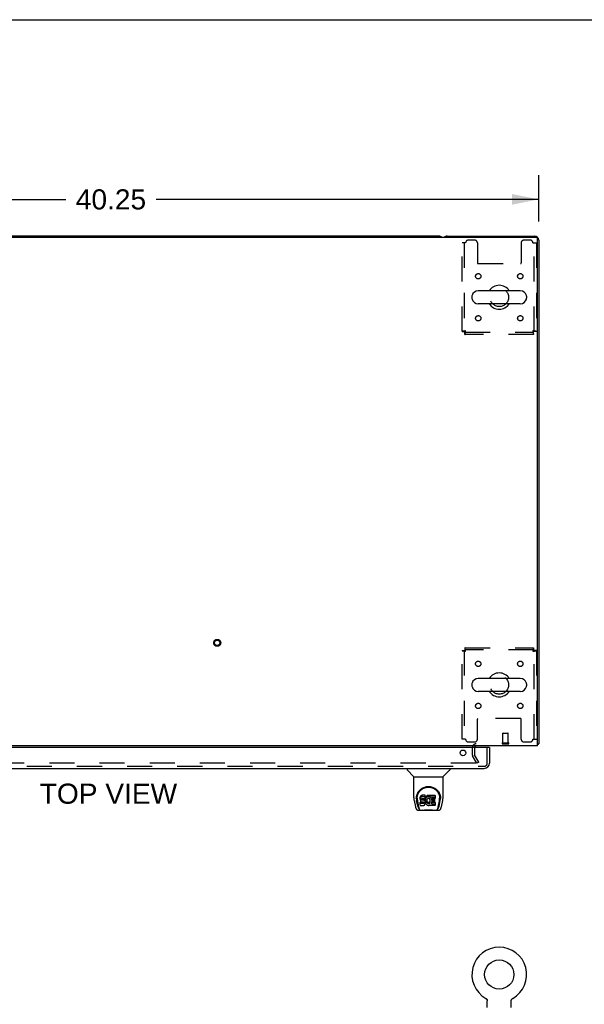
# Model space of a CAD drawing. Header units: inches. Extents: x 0 to 215, y 0 to 139.
# Tile 55 of 112: x 82 to 108, y 93 to 139. Entities that reach past the tile are written whole.
import ezdxf

# ---------------------------------------------------------------- set-up
doc = ezdxf.new("R2010")
doc.units = ezdxf.units.IN
doc.header["$LTSCALE"] = 11.804375
doc.header["$MEASUREMENT"] = 0
doc.linetypes.add('HIDDEN', pattern=[0.2, 0.1, -0.1])
doc.layers.get('0').update_dxf_attribs({"linetype": 'CONTINUOUS'})
for name, color, linetype in [('DEFAULT_2', 8, 'HIDDEN'), ('DIMENSIONS', 7, 'CONTINUOUS'), ('DOOR_ASSEMBLY', 7, 'CONTINUOUS')]:
    doc.layers.add(name, color=color, linetype=linetype)
doc.styles.get("Standard").update_dxf_attribs({"font": 'arial.ttf'})
doc.dimstyles.new('DIMSTYLE_1', dxfattribs={"dimtxt": 0.946875, "dimasz": 1.2625, "dimexe": 0.09, "dimexo": 0.07, "dimgap": 0.0375, "dimtad": 0, "dimtih": 1, "dimtoh": 1, "dimzin": 4, "dimdsep": 46, "dimtxsty": 'Standard', "dimblk": '_FILLED', "dimblk1": '_FILLED', "dimblk2": '_FILLED', "dimcen": 0.09, "dimadec": 3, "dimazin": 1, "dimtfac": 1, "dimtdec": 3, "dimtofl": 0, "dimtmove": 0, "dimatfit": 3, "dimldrblk": '_FILLED', "dimfxl": 0, "dimtolj": 1, "dimtzin": 4, "dimarcsym": 0})

# ---------------------------------------------------------------- blocks, each defined once
blk = doc.blocks.new('_FILLED')
at = {"color": 0, "linetype": 'ByBlock'}
blk.add_solid([(0, 0), (-1, 0.2), (-1, -0.2)], dxfattribs=at)
blk = doc.blocks.new('*D1')
at = {"layer": 'DIMENSIONS', "color": 2, "linetype": 'Continuous'}
for p, q in [((66.075, 129.376), (66.075, 131.551)), ((106.325, 129.376), (106.325, 131.551)), ((66.075, 130.415), (84.073, 130.415)), ((106.325, 130.415), (88.328, 130.415))]:
    blk.add_line(p, q, dxfattribs=at)
at = {"layer": 'DIMENSIONS', "color": 2, "linetype": 'Continuous', "xscale": 1.2625, "yscale": 1.2625, "zscale": 1.2625, "rotation": 180}
blk.add_blockref('_FILLED', (66.075, 130.415), dxfattribs=at)
at = {"layer": 'DIMENSIONS', "color": 2, "linetype": 'Continuous', "xscale": 1.2625, "yscale": 1.2625, "zscale": 1.2625}
blk.add_blockref('_FILLED', (106.325, 130.415), dxfattribs=at)
at = {"layer": 'DIMENSIONS', "color": 2, "linetype": 'Continuous', "insert": (86.2, 130.888), "char_height": 0.9469, "width": 3.30878, "attachment_point": 2, "line_spacing_factor": 0.9}
blk.add_mtext('40.25', dxfattribs=at)

msp = doc.modelspace()

# ---------------------------------------------------------------- linework, layer by layer
at = {"color": 7, "linetype": 'Continuous'}
for p, q in [((0, 138.875), (214.625, 138.875)), ((101.636, 128.681), (70.764, 128.681)), ((105.459, 126.112), (103.484, 126.112)), ((103.184, 125.85), (103.184, 125.762)), ((105.759, 125.85), (105.759, 125.762)), ((105.459, 125.5), (103.484, 125.5)), ((103.184, 107.6), (103.184, 107.512)), ((105.459, 107.862), (103.484, 107.862)), ((105.759, 107.6), (105.759, 107.512)), ((105.459, 107.25), (103.484, 107.25)), ((106.273, 104.785), (106.325, 104.785)), ((106.285, 104.753), (106.273, 104.762)), ((103.836, 92.797), (103.836, 92.797)), ((103.836, 92.797), (103.841, 92.794)), ((103.837, 92.796), (103.839, 92.795)), ((103.841, 92.794), (103.845, 92.791)), ((103.845, 92.791), (103.849, 92.789)), ((103.849, 92.789), (103.853, 92.785)), ((103.853, 92.786), (103.857, 92.782)), ((103.857, 92.782), (103.861, 92.779)), ((103.861, 92.779), (103.865, 92.776)), ((103.864, 92.776), (103.868, 92.772)), ((103.868, 92.772), (103.872, 92.768)), ((103.872, 92.768), (103.875, 92.764)), ((103.878, 92.761), (103.881, 92.757)), ((103.881, 92.757), (103.884, 92.752)), ((103.884, 92.752), (103.887, 92.748)), ((103.887, 92.748), (103.89, 92.744)), ((103.89, 92.744), (103.892, 92.739)), ((103.892, 92.739), (103.894, 92.735)), ((103.894, 92.735), (103.896, 92.73)), ((103.896, 92.73), (103.898, 92.726)), ((103.898, 92.726), (103.9, 92.721)), ((103.9, 92.721), (103.902, 92.716)), ((105.041, 92.716), (105.043, 92.721)), ((105.043, 92.721), (105.044, 92.726)), ((105.044, 92.726), (105.046, 92.73)), ((105.046, 92.73), (105.049, 92.735)), ((105.048, 92.735), (105.051, 92.739)), ((105.051, 92.739), (105.053, 92.744)), ((105.053, 92.744), (105.056, 92.748)), ((105.056, 92.748), (105.059, 92.752)), ((105.059, 92.752), (105.062, 92.757)), ((105.062, 92.756), (105.065, 92.761)), ((105.065, 92.761), (105.068, 92.765)), ((105.068, 92.764), (105.071, 92.768)), ((105.071, 92.768), (105.075, 92.772)), ((105.075, 92.772), (105.078, 92.776)), ((105.078, 92.776), (105.082, 92.779)), ((105.082, 92.779), (105.086, 92.782)), ((105.086, 92.782), (105.09, 92.786)), ((105.09, 92.785), (105.094, 92.789)), ((105.094, 92.789), (105.098, 92.791)), ((105.098, 92.791), (105.102, 92.794)), ((105.098, 92.791), (105.099, 92.792)), ((105.102, 92.794), (105.107, 92.797)), ((105.104, 92.795), (105.106, 92.796)), ((103.902, 92.716), (103.903, 92.711)), ((103.903, 92.711), (103.905, 92.706)), ((103.905, 92.706), (103.906, 92.701)), ((103.906, 92.701), (103.907, 92.696)), ((103.907, 92.696), (103.908, 92.691)), ((103.908, 92.691), (103.908, 92.686)), ((103.909, 92.358), (103.909, 92.672)), ((105.034, 92.681), (105.035, 92.686)), ((105.034, 92.676), (105.034, 92.681)), ((105.034, 92.676), (105.034, 92.681)), ((105.034, 92.672), (105.034, 92.676)), ((105.034, 92.358), (105.034, 92.672)), ((105.035, 92.691), (105.036, 92.696)), ((105.035, 92.686), (105.035, 92.691)), ((105.036, 92.696), (105.037, 92.701)), ((105.037, 92.701), (105.038, 92.706)), ((105.038, 92.706), (105.039, 92.711)), ((105.039, 92.711), (105.041, 92.716))]:
    msp.add_line(p, q, dxfattribs=at)
at = {"color": 3, "linetype": 'Continuous'}
for p, q in [((66.187, 128.629), (106.213, 128.629)), ((102.014, 128.681), (106.136, 128.681)), ((106.273, 104.681), (106.273, 128.569)), ((106.325, 128.492), (106.325, 104.785)), ((106.273, 104.681), (66.127, 104.681))]:
    msp.add_line(p, q, dxfattribs=at)
for points in [[(106.308, 104.768), (106.311, 104.77), (106.314, 104.771), (106.316, 104.773), (106.318, 104.774), (106.321, 104.776), (106.322, 104.777), (106.323, 104.779), (106.324, 104.781), (106.325, 104.782), (106.325, 104.784), (106.325, 104.785)], [(106.285, 104.753), (106.287, 104.755), (106.289, 104.757), (106.291, 104.759), (106.294, 104.76), (106.297, 104.762), (106.3, 104.764), (106.303, 104.765), (106.308, 104.768)]]:
    msp.add_lwpolyline(points, dxfattribs=at)
at = {"color": 7, "linetype": 'Continuous'}
for points in [[(103.875, 92.765), (103.878, 92.761), (103.881, 92.756)], [(103.908, 92.686), (103.909, 92.681), (103.909, 92.676), (103.909, 92.672)]]:
    msp.add_lwpolyline(points, dxfattribs=at)
msp.add_circle((104.471, 93.917), 0.688, dxfattribs=at)
for centre, radius, start, end in [((101.636, 128.492), 0.189, 46.5797, 90), ((103.484, 125.806), 0.306, 90, 164.3697), ((104.471, 125.806), 0.562, 32.9567, 147.0433), ((105.459, 125.806), 0.306, 15.6303, 90), ((103.328, 125.85), 0.144, 164.3697, 180), ((103.328, 125.762), 0.144, 180, 195.6303), ((103.484, 125.806), 0.306, 195.6303, 270), ((105.459, 125.806), 0.306, 270, 344.3697), ((105.615, 125.85), 0.144, 0, 15.6303), ((105.615, 125.762), 0.144, 344.3697, 360), ((104.471, 125.806), 0.562, 212.956, 327.044), ((104.471, 107.556), 0.562, 32.9567, 147.0433), ((103.328, 107.6), 0.144, 164.3697, 180), ((103.484, 107.556), 0.306, 90, 164.3697), ((105.459, 107.556), 0.306, 15.6303, 90), ((105.615, 107.6), 0.144, 0, 15.6303), ((103.328, 107.512), 0.144, 180, 195.6303), ((103.484, 107.556), 0.306, 195.6303, 270), ((104.471, 107.556), 0.562, 212.956, 327.044), ((105.459, 107.556), 0.306, 270, 344.3697), ((105.615, 107.512), 0.144, 344.3697, 360), ((104.471, 93.917), 1.288, 299.5053, 240.4947)]:
    msp.add_arc(centre, radius, start, end, dxfattribs=at)
at = {"color": 3, "linetype": 'Continuous'}
for centre, radius, start, end in [((102.014, 128.492), 0.189, 90, 133.5037), ((106.136, 128.492), 0.189, 0, 90), ((106.213, 128.569), 0.06, 0, 90), ((103.389, 104.596), 0.085, 90, 175.9519), ((106.136, 104.87), 0.189, 316.4873, 321.7194)]:
    msp.add_arc(centre, radius, start, end, dxfattribs=at)
at = {"layer": 'DEFAULT_2', "color": 8, "linetype": 'HIDDEN'}
for p, q in [((103.315, 128.494), (103.013, 128.494)), ((105.929, 128.494), (105.628, 128.494)), ((102.888, 128.369), (102.721, 128.369)), ((102.721, 124.19), (102.721, 128.369)), ((102.825, 128.369), (102.825, 124.19)), ((103.44, 128.369), (103.44, 127.424)), ((105.503, 128.369), (105.503, 127.424)), ((106.054, 128.369), (106.221, 128.369)), ((106.117, 124.19), (106.117, 128.369)), ((106.221, 128.369), (106.221, 124.19)), ((103.47, 127.394), (105.473, 127.394)), ((102.721, 124.19), (102.825, 124.19)), ((102.855, 124.16), (106.087, 124.16)), ((102.855, 124.056), (102.855, 124.16)), ((106.087, 124.056), (102.855, 124.056)), ((106.087, 124.056), (106.087, 124.16)), ((106.221, 124.19), (106.117, 124.19)), ((102.721, 109.172), (102.825, 109.172)), ((102.721, 104.994), (102.721, 109.172)), ((102.825, 109.172), (102.825, 104.994)), ((102.855, 109.306), (106.087, 109.306)), ((102.855, 109.306), (102.855, 109.202)), ((106.087, 109.202), (102.855, 109.202)), ((106.087, 109.306), (106.087, 109.202)), ((106.221, 109.172), (106.117, 109.172)), ((106.117, 104.994), (106.117, 109.172)), ((106.221, 109.172), (106.221, 104.994)), ((103.44, 104.994), (103.44, 105.939)), ((105.473, 105.969), (103.47, 105.969)), ((105.503, 104.994), (105.503, 105.939)), ((104.639, 104.828), (104.639, 105.275)), ((104.649, 105.285), (104.877, 105.285)), ((104.887, 104.828), (104.887, 105.275)), ((102.888, 104.994), (102.721, 104.994)), ((103.013, 104.869), (103.315, 104.869)), ((104.621, 104.828), (104.905, 104.828)), ((104.621, 104.785), (104.905, 104.785)), ((105.628, 104.869), (105.929, 104.869)), ((106.054, 104.994), (106.221, 104.994)), ((103.2, 104.596), (103.2, 104.277)), ((103.304, 104.596), (103.304, 104.277)), ((103.369, 103.869), (69.032, 103.869)), ((103.415, 103.869), (103.219, 104.208)), ((103.505, 103.921), (103.309, 104.26)), ((103.505, 103.921), (103.415, 103.869)), ((103.843, 92.792), (103.845, 92.791)), ((105.107, 92.797), (105.107, 92.797))]:
    msp.add_line(p, q, dxfattribs=at)
for points in [[(102.888, 124.223), (102.87, 124.221), (102.851, 124.218), (102.833, 124.216), (102.816, 124.214), (102.8, 124.211), (102.784, 124.209), (102.77, 124.207), (102.758, 124.204), (102.747, 124.202), (102.738, 124.199), (102.731, 124.197), (102.726, 124.195), (102.722, 124.192), (102.721, 124.19)], [(102.888, 124.223), (102.881, 124.221), (102.874, 124.218), (102.868, 124.216), (102.861, 124.214), (102.855, 124.211), (102.849, 124.209), (102.844, 124.207), (102.839, 124.204), (102.835, 124.202), (102.832, 124.199), (102.829, 124.197), (102.827, 124.195), (102.826, 124.192), (102.825, 124.19)], [(102.855, 124.056), (102.858, 124.057), (102.86, 124.06), (102.862, 124.065), (102.865, 124.073), (102.867, 124.082), (102.87, 124.092), (102.872, 124.105), (102.874, 124.119), (102.877, 124.134), (102.879, 124.151), (102.881, 124.168), (102.884, 124.186), (102.886, 124.204), (102.888, 124.223)], [(102.855, 124.16), (102.858, 124.16), (102.86, 124.162), (102.862, 124.164), (102.865, 124.166), (102.867, 124.17), (102.87, 124.174), (102.872, 124.178), (102.874, 124.184), (102.877, 124.19), (102.879, 124.196), (102.881, 124.202), (102.884, 124.209), (102.886, 124.216), (102.888, 124.223)], [(106.117, 124.19), (106.117, 124.192), (106.116, 124.195), (106.114, 124.197), (106.111, 124.199), (106.108, 124.202), (106.104, 124.204), (106.099, 124.207), (106.094, 124.209), (106.088, 124.211), (106.082, 124.214), (106.075, 124.216), (106.068, 124.218), (106.061, 124.221), (106.054, 124.223)], [(106.054, 124.223), (106.057, 124.204), (106.059, 124.186), (106.061, 124.168), (106.064, 124.151), (106.066, 124.134), (106.069, 124.119), (106.071, 124.105), (106.073, 124.092), (106.076, 124.082), (106.078, 124.073), (106.08, 124.065), (106.083, 124.06), (106.085, 124.057), (106.087, 124.056)], [(106.221, 124.19), (106.22, 124.192), (106.217, 124.195), (106.212, 124.197), (106.205, 124.199), (106.196, 124.202), (106.185, 124.204), (106.173, 124.207), (106.159, 124.209), (106.143, 124.211), (106.127, 124.214), (106.11, 124.216), (106.092, 124.218), (106.073, 124.221), (106.054, 124.223)], [(106.054, 124.223), (106.057, 124.216), (106.059, 124.209), (106.061, 124.202), (106.064, 124.196), (106.066, 124.19), (106.069, 124.184), (106.071, 124.178), (106.073, 124.174), (106.076, 124.17), (106.078, 124.166), (106.08, 124.164), (106.083, 124.162), (106.085, 124.16), (106.087, 124.16)], [(102.721, 109.172), (102.722, 109.17), (102.726, 109.167), (102.731, 109.165), (102.738, 109.163), (102.747, 109.16), (102.758, 109.158), (102.77, 109.156), (102.784, 109.153), (102.8, 109.151), (102.816, 109.148), (102.833, 109.146), (102.851, 109.144), (102.87, 109.141), (102.888, 109.139)], [(102.825, 109.172), (102.826, 109.17), (102.827, 109.167), (102.829, 109.165), (102.832, 109.163), (102.835, 109.16), (102.839, 109.158), (102.844, 109.156), (102.849, 109.153), (102.855, 109.151), (102.861, 109.148), (102.868, 109.146), (102.874, 109.144), (102.881, 109.141), (102.888, 109.139)], [(102.888, 109.139), (102.886, 109.158), (102.884, 109.176), (102.881, 109.194), (102.879, 109.212), (102.877, 109.228), (102.874, 109.243), (102.872, 109.257), (102.87, 109.27), (102.867, 109.28), (102.865, 109.29), (102.862, 109.297), (102.86, 109.302), (102.858, 109.305), (102.855, 109.306)], [(102.888, 109.139), (102.886, 109.146), (102.884, 109.153), (102.881, 109.16), (102.879, 109.166), (102.877, 109.173), (102.874, 109.178), (102.872, 109.184), (102.87, 109.188), (102.867, 109.192), (102.865, 109.196), (102.862, 109.199), (102.86, 109.2), (102.858, 109.202), (102.855, 109.202)], [(106.087, 109.306), (106.085, 109.305), (106.083, 109.302), (106.08, 109.297), (106.078, 109.29), (106.076, 109.28), (106.073, 109.27), (106.071, 109.257), (106.069, 109.243), (106.066, 109.228), (106.064, 109.212), (106.061, 109.194), (106.059, 109.176), (106.057, 109.158), (106.054, 109.139)], [(106.087, 109.202), (106.085, 109.202), (106.083, 109.2), (106.08, 109.199), (106.078, 109.196), (106.076, 109.192), (106.073, 109.188), (106.071, 109.184), (106.069, 109.178), (106.066, 109.173), (106.064, 109.166), (106.061, 109.16), (106.059, 109.153), (106.057, 109.146), (106.054, 109.139)], [(106.054, 109.139), (106.073, 109.141), (106.092, 109.144), (106.11, 109.146), (106.127, 109.148), (106.143, 109.151), (106.159, 109.153), (106.173, 109.156), (106.185, 109.158), (106.196, 109.16), (106.205, 109.163), (106.212, 109.165), (106.217, 109.167), (106.22, 109.17), (106.221, 109.172)], [(106.054, 109.139), (106.061, 109.141), (106.068, 109.144), (106.075, 109.146), (106.082, 109.148), (106.088, 109.151), (106.094, 109.153), (106.099, 109.156), (106.104, 109.158), (106.108, 109.16), (106.111, 109.163), (106.114, 109.165), (106.116, 109.167), (106.117, 109.17), (106.117, 109.172)], [(103.389, 103.886), (103.389, 103.885), (103.389, 103.883), (103.388, 103.882), (103.388, 103.88), (103.387, 103.878), (103.386, 103.877), (103.385, 103.875), (103.383, 103.874), (103.382, 103.873), (103.38, 103.872), (103.379, 103.871), (103.377, 103.87), (103.375, 103.869), (103.373, 103.869), (103.371, 103.869), (103.369, 103.869)], [(103.387, 103.894), (103.388, 103.892), (103.388, 103.89), (103.389, 103.889), (103.389, 103.887), (103.389, 103.886)]]:
    msp.add_lwpolyline(points, dxfattribs=at)
for centre, radius in [((103.482, 126.796), 0.125), ((105.461, 126.796), 0.125), ((104.471, 125.806), 0.438), ((103.482, 124.816), 0.125), ((105.461, 124.816), 0.125), ((91.2, 109.535), 0.164), ((91.2, 109.535), 0.124), ((103.482, 108.546), 0.125), ((105.461, 108.546), 0.125), ((104.471, 107.556), 0.438), ((103.482, 106.566), 0.125), ((105.461, 106.566), 0.125)]:
    msp.add_circle(centre, radius, dxfattribs=at)
for centre, radius, start, end in [((103.013, 128.369), 0.125, 90, 180), ((103.315, 128.369), 0.125, 0, 90), ((105.628, 128.369), 0.125, 90, 180), ((105.929, 128.369), 0.125, 0, 90), ((103.47, 127.424), 0.03, 180, 270), ((105.473, 127.424), 0.03, 270, 360), ((103.47, 105.939), 0.03, 90, 180), ((105.473, 105.939), 0.03, 0, 90), ((104.649, 105.275), 0.01, 90, 180), ((104.877, 105.275), 0.01, 0, 90), ((103.013, 104.994), 0.125, 180, 270), ((103.389, 104.596), 0.189, 90, 180), ((103.315, 104.994), 0.125, 270, 360), ((104.621, 104.807), 0.0215, 90, 270), ((104.905, 104.807), 0.0215, 270, 90), ((105.628, 104.994), 0.125, 180, 270), ((105.929, 104.994), 0.125, 270, 360), ((103.337, 104.277), 0.137, 180, 210), ((103.337, 104.277), 0.033, 180, 210)]:
    msp.add_arc(centre, radius, start, end, dxfattribs=at)
at = {"layer": 'DOOR_ASSEMBLY', "color": 3, "linetype": 'Continuous'}
for p, q in [((103.993, 104.602), (68.075, 104.602)), ((104.013, 104.602), (104.013, 103.87)), ((68.072, 103.623), (103.766, 103.623))]:
    msp.add_line(p, q, dxfattribs=at)
at = {"layer": 'DOOR_ASSEMBLY', "color": 8, "linetype": 'HIDDEN'}
for p, q in [((103.909, 103.87), (103.909, 104.602)), ((68.072, 103.727), (103.766, 103.727))]:
    msp.add_line(p, q, dxfattribs=at)
at = {"layer": 'DOOR_ASSEMBLY', "color": 7, "linetype": 'Continuous'}
for p, q in [((103.993, 104.602), (104.013, 104.602)), ((100.134, 103.623), (100.134, 103.561)), ((100.443, 103.235), (100.146, 103.533)), ((101.833, 103.235), (102.13, 103.533)), ((102.142, 103.623), (102.142, 103.561)), ((100.449, 103.229), (101.827, 103.229)), ((100.449, 102.257), (100.449, 103.229)), ((101.827, 102.258), (101.827, 103.229)), ((100.464, 102.114), (100.529, 101.809)), ((100.567, 102.203), (100.567, 102.202)), ((100.574, 102.289), (100.573, 102.225)), ((100.636, 101.837), (100.583, 102.107)), ((100.611, 102.216), (100.611, 102.192)), ((100.62, 102.094), (100.677, 101.802)), ((100.754, 102.261), (100.752, 102.237)), ((100.752, 102.17), (100.752, 102.237)), ((100.754, 102.194), (100.752, 102.17)), ((100.752, 102.17), (100.753, 102.147)), ((100.753, 102.147), (100.757, 102.123)), ((100.759, 102.284), (100.754, 102.261)), ((100.754, 102.194), (100.754, 102.261)), ((100.759, 102.218), (100.754, 102.194)), ((100.754, 101.885), (100.754, 102.026)), ((100.757, 102.123), (100.765, 102.101)), ((100.768, 102.307), (100.759, 102.284)), ((100.759, 102.218), (100.759, 102.284)), ((100.768, 102.24), (100.759, 102.218)), ((100.818, 102.031), (100.759, 102.031)), ((100.759, 101.964), (100.759, 102.031)), ((100.765, 102.101), (100.778, 102.081)), ((100.782, 102.327), (100.768, 102.307)), ((100.768, 102.24), (100.768, 102.307)), ((100.782, 102.26), (100.768, 102.24)), ((100.778, 102.081), (100.794, 102.063)), ((100.79, 102.334), (100.782, 102.327)), ((100.782, 102.26), (100.782, 102.327)), ((100.79, 102.268), (100.782, 102.26)), ((100.8, 102.341), (100.79, 102.334)), ((100.79, 102.268), (100.79, 102.334)), ((100.8, 102.274), (100.79, 102.268)), ((100.794, 102.063), (100.814, 102.05)), ((100.821, 102.351), (100.8, 102.341)), ((100.8, 102.274), (100.8, 102.341)), ((100.821, 102.284), (100.8, 102.274)), ((100.814, 102.05), (100.825, 102.046)), ((100.879, 102.032), (100.818, 102.031)), ((100.818, 101.965), (100.818, 102.031)), ((100.845, 102.358), (100.821, 102.351)), ((100.821, 102.284), (100.821, 102.351)), ((100.845, 102.291), (100.821, 102.284)), ((100.823, 102.159), (100.824, 102.174)), ((100.824, 102.151), (100.823, 102.159)), ((100.824, 102.174), (100.826, 102.189)), ((100.824, 102.151), (100.824, 102.174)), ((100.826, 102.144), (100.824, 102.151)), ((100.825, 102.046), (100.837, 102.044)), ((100.826, 102.189), (100.829, 102.196)), ((100.826, 102.144), (100.826, 102.189)), ((100.83, 102.138), (100.826, 102.144)), ((100.829, 102.196), (100.834, 102.2)), ((100.83, 102.138), (100.83, 102.197)), ((100.837, 102.134), (100.83, 102.138)), ((100.834, 102.2), (100.849, 102.205)), ((100.837, 102.2), (100.836, 102.201)), ((100.851, 102.196), (100.837, 102.2)), ((100.837, 102.134), (100.837, 102.2)), ((100.851, 102.13), (100.837, 102.134)), ((100.837, 102.044), (100.884, 102.044)), ((100.984, 102.358), (100.845, 102.358)), ((100.845, 102.291), (100.845, 102.358)), ((100.984, 102.291), (100.845, 102.291)), ((100.849, 102.205), (100.864, 102.206)), ((100.875, 102.197), (100.851, 102.196)), ((100.851, 102.13), (100.851, 102.196)), ((100.875, 102.13), (100.851, 102.13)), ((100.864, 102.206), (100.977, 102.206)), ((100.899, 102.196), (100.875, 102.197)), ((100.875, 102.13), (100.875, 102.197)), ((100.899, 102.129), (100.875, 102.13)), ((100.894, 102.033), (100.879, 102.032)), ((100.879, 101.965), (100.879, 102.032)), ((100.884, 102.044), (100.892, 102.043)), ((100.892, 102.043), (100.899, 102.04)), ((100.901, 102.036), (100.894, 102.033)), ((100.894, 101.966), (100.894, 102.033)), ((100.922, 102.191), (100.899, 102.196)), ((100.899, 102.129), (100.899, 102.196)), ((100.922, 102.124), (100.899, 102.129)), ((100.899, 102.04), (100.905, 102.036)), ((100.902, 102.038), (100.901, 102.036)), ((100.901, 101.969), (100.901, 102.036)), ((100.905, 102.036), (100.91, 102.03)), ((100.906, 101.975), (100.906, 102.034)), ((100.91, 102.03), (100.916, 102.016)), ((100.915, 101.987), (100.915, 102.018)), ((100.918, 101.994), (100.915, 101.987)), ((100.916, 102.016), (100.919, 102.001)), ((100.918, 101.994), (100.918, 102.006)), ((100.919, 102.001), (100.918, 101.994)), ((100.933, 102.186), (100.922, 102.191)), ((100.922, 102.124), (100.922, 102.191)), ((100.933, 102.119), (100.922, 102.124)), ((100.943, 102.179), (100.933, 102.186)), ((100.933, 102.119), (100.933, 102.186)), ((100.943, 102.112), (100.933, 102.119)), ((100.96, 102.162), (100.943, 102.179)), ((100.943, 102.112), (100.943, 102.179)), ((100.96, 102.096), (100.943, 102.112)), ((100.973, 102.142), (100.96, 102.162)), ((100.96, 102.096), (100.96, 102.162)), ((100.973, 102.075), (100.96, 102.096)), ((100.983, 102.12), (100.973, 102.142)), ((100.973, 102.075), (100.973, 102.142)), ((100.983, 102.053), (100.973, 102.075)), ((100.977, 102.206), (100.982, 102.206)), ((100.982, 102.206), (100.984, 102.212)), ((100.984, 102.116), (100.983, 102.12)), ((100.983, 102.053), (100.983, 102.12)), ((100.989, 102.03), (100.983, 102.053)), ((100.986, 102.315), (100.984, 102.358)), ((100.984, 102.291), (100.984, 102.358)), ((100.986, 102.248), (100.984, 102.291)), ((100.984, 102.212), (100.985, 102.225)), ((100.989, 102.194), (100.984, 102.15)), ((100.984, 102.083), (100.984, 102.15)), ((100.989, 102.127), (100.984, 102.083)), ((100.984, 102.083), (100.985, 102.061)), ((100.985, 102.225), (100.986, 102.248)), ((100.985, 102.061), (100.988, 102.039)), ((100.986, 102.248), (100.986, 102.315)), ((100.988, 102.039), (100.993, 102.017)), ((100.993, 102.216), (100.989, 102.194)), ((100.989, 102.127), (100.989, 102.194)), ((100.993, 102.149), (100.989, 102.127)), ((100.992, 102.006), (100.989, 102.03)), ((100.99, 101.982), (100.992, 102.006)), ((100.992, 102.006), (100.992, 102.021)), ((100.999, 102.237), (100.993, 102.216)), ((100.993, 102.149), (100.993, 102.216)), ((100.999, 102.171), (100.993, 102.149)), ((100.993, 102.017), (101, 101.996)), ((101.007, 102.258), (100.999, 102.237)), ((100.999, 102.171), (100.999, 102.237)), ((101.007, 102.191), (100.999, 102.171)), ((101, 101.996), (101.021, 101.956)), ((101.018, 102.278), (101.007, 102.258)), ((101.007, 102.191), (101.007, 102.258)), ((101.018, 102.211), (101.007, 102.191)), ((101.031, 102.296), (101.018, 102.278)), ((101.018, 102.211), (101.018, 102.278)), ((101.031, 102.229), (101.018, 102.211)), ((101.046, 102.312), (101.031, 102.296)), ((101.031, 102.229), (101.031, 102.296)), ((101.046, 102.246), (101.031, 102.229)), ((101.062, 102.328), (101.046, 102.312)), ((101.046, 102.246), (101.046, 102.312)), ((101.062, 102.261), (101.046, 102.246)), ((101.054, 102.099), (101.053, 102.072)), ((101.053, 102.072), (101.055, 102.058)), ((101.057, 102.125), (101.054, 102.099)), ((101.055, 102.058), (101.055, 102.099)), ((101.055, 102.058), (101.058, 102.046)), ((101.056, 102.118), (101.058, 102.112)), ((101.061, 102.138), (101.057, 102.125)), ((101.058, 102.112), (101.068, 102.088)), ((101.058, 102.046), (101.058, 102.112)), ((101.058, 102.046), (101.068, 102.021)), ((101.067, 102.15), (101.061, 102.138)), ((101.08, 102.341), (101.062, 102.328)), ((101.062, 102.261), (101.062, 102.328)), ((101.08, 102.274), (101.062, 102.261)), ((101.081, 102.173), (101.067, 102.15)), ((101.068, 102.088), (101.081, 102.064)), ((101.068, 102.021), (101.068, 102.088)), ((101.068, 102.021), (101.081, 101.998)), ((101.101, 102.35), (101.08, 102.341)), ((101.08, 102.274), (101.08, 102.341)), ((101.101, 102.283), (101.08, 102.274)), ((101.089, 102.183), (101.081, 102.173)), ((101.081, 102.064), (101.09, 102.054)), ((101.081, 101.998), (101.081, 102.064)), ((101.081, 101.998), (101.09, 101.988)), ((101.1, 102.191), (101.089, 102.183)), ((101.09, 102.054), (101.1, 102.046)), ((101.09, 101.988), (101.09, 102.054)), ((101.125, 102.201), (101.1, 102.191)), ((101.1, 102.046), (101.111, 102.038)), ((101.1, 101.979), (101.1, 102.046)), ((101.123, 102.354), (101.101, 102.35)), ((101.101, 102.283), (101.101, 102.35)), ((101.123, 102.288), (101.101, 102.283)), ((101.111, 102.038), (101.124, 102.033)), ((101.111, 101.971), (101.111, 102.038)), ((101.145, 102.357), (101.123, 102.354)), ((101.123, 102.288), (101.123, 102.354)), ((101.145, 102.29), (101.123, 102.288)), ((101.124, 102.033), (101.137, 102.031)), ((101.124, 101.967), (101.124, 102.033)), ((101.138, 102.205), (101.125, 102.201)), ((101.137, 102.031), (101.15, 102.03)), ((101.137, 101.964), (101.137, 102.031)), ((101.151, 102.204), (101.138, 102.205)), ((101.145, 102.357), (101.167, 102.356)), ((101.145, 102.29), (101.145, 102.357)), ((101.167, 102.289), (101.145, 102.29)), ((101.15, 102.03), (101.163, 102.032)), ((101.15, 101.964), (101.15, 102.03)), ((101.164, 102.201), (101.151, 102.204)), ((101.163, 102.032), (101.176, 102.037)), ((101.163, 101.966), (101.163, 102.032)), ((101.177, 102.196), (101.164, 102.201)), ((101.178, 102.355), (101.167, 102.356)), ((101.167, 102.289), (101.167, 102.356)), ((101.178, 102.288), (101.167, 102.289)), ((101.176, 102.037), (101.188, 102.042)), ((101.176, 101.97), (101.176, 102.037)), ((101.189, 102.351), (101.178, 102.355)), ((101.178, 102.288), (101.178, 102.355)), ((101.189, 102.284), (101.178, 102.288)), ((101.209, 102.267), (101.183, 102.199)), ((101.188, 102.042), (101.199, 102.049)), ((101.188, 101.975), (101.188, 102.042)), ((101.207, 102.339), (101.189, 102.351)), ((101.189, 102.284), (101.189, 102.351)), ((101.207, 102.272), (101.189, 102.284)), ((101.199, 102.049), (101.199, 101.983)), ((101.206, 102.048), (101.218, 102.031)), ((101.207, 102.339), (101.207, 102.272)), ((101.209, 102.336), (101.209, 102.272)), ((101.218, 102.356), (101.454, 102.356)), ((101.218, 101.964), (101.218, 102.356)), ((101.218, 102.289), (101.454, 102.289)), ((101.288, 102.201), (101.288, 102.134)), ((101.289, 102.043), (101.289, 101.965)), ((101.454, 102.206), (101.292, 102.206)), ((101.292, 102.196), (101.424, 102.196)), ((101.292, 102.129), (101.424, 102.129)), ((101.424, 102.047), (101.294, 102.047)), ((101.294, 102.028), (101.455, 102.028)), ((101.428, 102.192), (101.428, 102.052)), ((101.459, 102.352), (101.459, 102.21)), ((101.46, 102.023), (101.46, 101.884)), ((101.598, 101.802), (101.655, 102.091)), ((101.64, 101.837), (101.692, 102.107)), ((101.655, 102.092), (101.656, 102.095)), ((101.702, 102.289), (101.703, 102.225)), ((101.709, 102.202), (101.709, 102.203)), ((101.747, 101.809), (101.812, 102.114)), ((100.653, 101.655), (100.88, 101.655)), ((100.695, 101.733), (100.688, 101.733)), ((100.694, 101.738), (100.697, 101.728)), ((100.697, 101.727), (100.697, 101.728)), ((100.74, 101.655), (100.734, 101.655)), ((100.74, 101.655), (100.738, 101.655)), ((100.818, 101.965), (100.759, 101.964)), ((100.759, 101.88), (100.903, 101.88)), ((100.879, 101.965), (100.818, 101.965)), ((100.894, 101.966), (100.879, 101.965)), ((100.9, 101.635), (100.879, 101.655)), ((100.901, 101.969), (100.894, 101.966)), ((101.376, 101.635), (100.9, 101.635)), ((100.906, 101.975), (100.901, 101.969)), ((100.903, 101.88), (100.915, 101.881)), ((100.915, 101.987), (100.906, 101.975)), ((100.915, 101.881), (100.926, 101.885)), ((100.926, 101.885), (100.946, 101.899)), ((100.946, 101.899), (100.963, 101.916)), ((100.963, 101.916), (100.97, 101.926)), ((100.97, 101.926), (100.975, 101.937)), ((100.975, 101.937), (100.984, 101.959)), ((100.984, 101.959), (100.99, 101.982)), ((101.021, 101.956), (101.034, 101.938)), ((101.034, 101.938), (101.048, 101.921)), ((101.048, 101.921), (101.065, 101.906)), ((101.065, 101.906), (101.082, 101.893)), ((101.082, 101.893), (101.092, 101.887)), ((101.09, 101.988), (101.1, 101.979)), ((101.092, 101.887), (101.103, 101.884)), ((101.1, 101.979), (101.111, 101.971)), ((101.103, 101.884), (101.124, 101.878)), ((101.111, 101.971), (101.124, 101.967)), ((101.124, 101.967), (101.137, 101.964)), ((101.124, 101.878), (101.146, 101.876)), ((101.137, 101.964), (101.15, 101.964)), ((101.146, 101.876), (101.169, 101.879)), ((101.15, 101.964), (101.163, 101.966)), ((101.163, 101.966), (101.176, 101.97)), ((101.169, 101.879), (101.19, 101.885)), ((101.176, 101.97), (101.188, 101.975)), ((101.188, 101.975), (101.199, 101.983)), ((101.19, 101.885), (101.209, 101.897)), ((101.206, 101.982), (101.218, 101.964)), ((101.22, 101.897), (101.209, 101.897)), ((101.209, 101.897), (101.209, 101.897)), ((101.22, 101.884), (101.22, 101.897)), ((101.455, 101.88), (101.224, 101.88)), ((101.294, 101.961), (101.455, 101.961)), ((101.376, 101.635), (101.397, 101.655)), ((101.396, 101.655), (101.623, 101.655)), ((101.537, 101.655), (101.536, 101.655)), ((101.579, 101.728), (101.582, 101.738)), ((101.579, 101.727), (101.579, 101.728)), ((101.588, 101.733), (101.581, 101.733))]:
    msp.add_line(p, q, dxfattribs=at)
for points in [[(100.567, 102.215), (100.57, 102.257), (100.577, 102.306), (100.587, 102.353), (100.601, 102.398), (100.619, 102.439), (100.638, 102.479), (100.661, 102.516), (100.686, 102.551), (100.713, 102.584), (100.742, 102.614), (100.774, 102.642), (100.808, 102.668), (100.843, 102.691), (100.881, 102.712), (100.921, 102.73), (100.962, 102.745), (101.005, 102.757), (101.049, 102.766), (101.093, 102.771), (101.138, 102.773), (101.183, 102.771), (101.228, 102.766), (101.272, 102.757), (101.314, 102.745), (101.356, 102.73), (101.395, 102.712), (101.433, 102.691), (101.469, 102.668), (101.502, 102.642), (101.534, 102.614), (101.563, 102.583), (101.591, 102.55), (101.615, 102.515), (101.638, 102.478), (101.658, 102.439), (101.675, 102.397), (101.689, 102.353), (101.699, 102.306), (101.706, 102.256), (101.709, 102.215)], [(100.611, 102.216), (100.611, 102.236), (100.613, 102.26), (100.615, 102.284), (100.619, 102.308), (100.624, 102.331), (100.63, 102.354), (100.636, 102.377), (100.644, 102.399), (100.653, 102.421), (100.662, 102.442), (100.672, 102.462), (100.683, 102.482), (100.695, 102.501), (100.707, 102.519), (100.72, 102.536), (100.733, 102.553), (100.746, 102.568), (100.761, 102.583), (100.775, 102.598), (100.79, 102.611), (100.805, 102.624), (100.82, 102.636), (100.835, 102.647), (100.851, 102.657), (100.867, 102.667), (100.882, 102.676), (100.898, 102.685), (100.914, 102.693), (100.93, 102.7), (100.946, 102.706), (100.962, 102.712), (100.978, 102.718), (100.994, 102.722), (101.01, 102.727), (101.026, 102.73), (101.042, 102.734), (101.058, 102.736), (101.073, 102.739), (101.089, 102.74), (101.105, 102.742), (101.121, 102.742), (101.137, 102.743), (101.153, 102.742), (101.169, 102.742), (101.185, 102.74), (101.201, 102.739), (101.217, 102.737), (101.233, 102.734), (101.249, 102.731), (101.265, 102.727), (101.281, 102.723), (101.297, 102.718), (101.313, 102.713), (101.329, 102.707), (101.345, 102.7), (101.361, 102.693), (101.377, 102.685), (101.393, 102.677), (101.408, 102.668), (101.424, 102.658), (101.44, 102.648), (101.455, 102.636), (101.47, 102.624), (101.485, 102.612), (101.5, 102.598), (101.515, 102.584), (101.529, 102.569), (101.543, 102.553), (101.556, 102.537), (101.569, 102.519), (101.581, 102.501), (101.592, 102.482), (101.603, 102.462), (101.614, 102.442), (101.623, 102.421), (101.632, 102.4), (101.639, 102.378), (101.646, 102.355), (101.652, 102.332), (101.657, 102.308), (101.66, 102.284), (101.663, 102.26), (101.664, 102.236), (101.665, 102.216)], [(100.449, 102.257), (100.45, 102.225), (100.453, 102.185), (100.458, 102.145), (100.464, 102.114)], [(100.567, 102.203), (100.567, 102.208), (100.567, 102.215)], [(100.611, 102.192), (100.611, 102.176), (100.613, 102.148), (100.616, 102.12), (100.62, 102.094)], [(100.759, 102.031), (100.758, 102.031), (100.758, 102.031), (100.757, 102.031), (100.757, 102.03), (100.757, 102.03), (100.756, 102.03), (100.756, 102.03), (100.755, 102.029), (100.755, 102.029), (100.755, 102.029), (100.755, 102.028), (100.754, 102.028), (100.754, 102.027), (100.754, 102.026)], [(101.656, 102.095), (101.656, 102.098), (101.657, 102.101), (101.657, 102.104), (101.658, 102.107), (101.658, 102.111), (101.659, 102.114), (101.659, 102.117), (101.66, 102.121), (101.66, 102.124), (101.661, 102.128), (101.661, 102.132), (101.662, 102.136), (101.662, 102.14), (101.663, 102.144), (101.663, 102.148), (101.663, 102.152), (101.664, 102.157), (101.664, 102.161), (101.664, 102.166), (101.664, 102.17), (101.665, 102.175), (101.665, 102.18), (101.665, 102.185), (101.665, 102.19), (101.665, 102.216)], [(101.709, 102.215), (101.709, 102.208), (101.709, 102.203)], [(101.812, 102.114), (101.817, 102.145), (101.823, 102.184), (101.826, 102.224), (101.827, 102.258)], [(100.529, 101.809), (100.532, 101.796), (100.537, 101.778), (100.542, 101.761), (100.547, 101.746), (100.553, 101.732), (100.559, 101.72), (100.565, 101.708), (100.572, 101.698), (100.58, 101.688), (100.59, 101.679), (100.6, 101.671), (100.611, 101.665), (100.624, 101.66), (100.636, 101.656), (100.65, 101.655), (100.653, 101.655)], [(100.677, 101.802), (100.68, 101.79), (100.683, 101.776), (100.686, 101.763), (100.69, 101.75), (100.694, 101.738)], [(100.697, 101.727), (100.702, 101.715), (100.709, 101.702), (100.715, 101.691), (100.722, 101.682), (100.729, 101.674), (100.737, 101.667), (100.746, 101.661), (100.756, 101.657), (100.766, 101.655), (100.774, 101.655)], [(100.759, 101.964), (100.758, 101.964), (100.758, 101.964), (100.757, 101.964), (100.757, 101.964), (100.757, 101.963), (100.756, 101.963), (100.756, 101.963), (100.755, 101.963), (100.755, 101.962), (100.755, 101.962), (100.755, 101.961), (100.754, 101.961), (100.754, 101.96), (100.754, 101.96)], [(100.854, 101.655), (100.875, 101.655), (100.897, 101.657), (100.92, 101.659), (100.945, 101.661), (100.971, 101.664), (100.998, 101.667), (101.025, 101.67), (101.053, 101.672), (101.082, 101.674), (101.111, 101.675), (101.141, 101.675), (101.17, 101.675), (101.199, 101.674), (101.227, 101.672), (101.255, 101.67), (101.282, 101.667), (101.308, 101.664), (101.333, 101.661), (101.357, 101.659), (101.38, 101.657), (101.401, 101.655), (101.421, 101.655)], [(100.854, 101.655), (100.877, 101.655), (100.903, 101.657), (100.931, 101.659), (100.959, 101.662), (100.988, 101.665), (101.017, 101.668), (101.046, 101.67), (101.076, 101.672), (101.107, 101.673), (101.137, 101.674), (101.168, 101.673), (101.198, 101.672), (101.229, 101.67), (101.258, 101.668), (101.288, 101.665), (101.316, 101.662), (101.345, 101.659), (101.372, 101.657), (101.399, 101.655), (101.421, 101.655)], [(101.502, 101.655), (101.51, 101.655), (101.52, 101.657), (101.53, 101.661), (101.539, 101.667), (101.547, 101.674), (101.554, 101.682), (101.561, 101.691), (101.567, 101.702), (101.573, 101.715), (101.579, 101.727)], [(101.582, 101.738), (101.586, 101.75), (101.59, 101.763), (101.593, 101.776), (101.596, 101.79), (101.598, 101.802)], [(101.623, 101.655), (101.625, 101.655), (101.639, 101.656), (101.652, 101.659), (101.664, 101.664), (101.675, 101.671), (101.686, 101.679), (101.695, 101.688), (101.703, 101.697), (101.71, 101.708), (101.717, 101.719), (101.723, 101.732), (101.729, 101.746), (101.734, 101.761), (101.739, 101.777), (101.744, 101.796), (101.747, 101.809)]]:
    msp.add_lwpolyline(points, dxfattribs=at)
at = {"layer": 'DOOR_ASSEMBLY', "color": 3, "linetype": 'Continuous'}
msp.add_circle((102.763, 104.352), 0.133, dxfattribs=at)
msp.add_arc((103.766, 103.87), 0.246, 270, 360, dxfattribs=at)
at = {"layer": 'DOOR_ASSEMBLY', "color": 8, "linetype": 'HIDDEN'}
msp.add_arc((103.766, 103.87), 0.142, 270, 360, dxfattribs=at)
at = {"layer": 'DOOR_ASSEMBLY', "color": 7, "linetype": 'Continuous'}
for centre, radius, start, end in [((100.173, 103.561), 0.0394, 180, 225), ((102.102, 103.561), 0.0394, 315, 360), ((100.457, 103.249), 0.0197, 225, 262.5), ((101.819, 103.249), 0.0197, 277.5, 315)]:
    msp.add_arc(centre, radius, start, end, dxfattribs=at)
for centre, major_axis, ratio, start_param, end_param in [((101.138, 102.216), (0, 0.565), 0.999848, 1.137008, 1.76365), ((101.179, 102.201), (0, 0.00448), 1, -3.557718, -1.937287), ((101.202, 102.046), (0.00448, 0), 1, 0.594971, 2.222579), ((101.205, 102.336), (0, 0.00448), 1, -1.566905, -0.665444), ((101.205, 102.269), (0.00448, 0), 1, 0.003842, 0.905353), ((101.205, 102.269), (0, 0.00448), 1, -1.937287, -1.566955), ((101.292, 102.201), (0, 0.00448), 1, 0, 1.570796), ((101.292, 102.201), (0, 0.00448), 1, 1.96475, 3.141593), ((101.292, 102.134), (0, 0.00448), 1, -4.712389, -3.141593), ((101.294, 102.043), (0, 0.00448), 1, 0, 1.570796), ((101.294, 102.032), (0, 0.00448), 1, -4.712389, -3.141593), ((101.424, 102.192), (0.00448, 0), 1, 0, 1.570796), ((101.424, 102.125), (0, 0.00448), 1, -1.570796, 0), ((101.424, 102.052), (0, 0.00448), 1, -3.141593, -1.570796), ((101.454, 102.352), (0, 0.00448), 1, -1.570796, 0), ((101.454, 102.285), (0, 0.00448), 1, -1.570796, 0), ((101.454, 102.21), (0, 0.00448), 1, -3.141593, -1.570796), ((101.455, 102.023), (0, 0.00448), 1, -1.570796, 0), ((101.138, 102.216), (0, 0.565), 0.999848, 4.519536, 5.145564), ((100.694, 102.088), (0.007, 0.354), 0.213027, -3.923008, -3.13761), ((100.759, 101.885), (0, 0.00483), 1, -4.712389, -3.141593), ((101.202, 101.979), (0.00448, 0), 1, 0.594971, 2.222579), ((101.224, 101.884), (0, 0.00448), 1, -4.712389, -3.141593), ((101.294, 101.965), (0, 0.00448), 1, -4.712389, -3.141593), ((101.455, 101.956), (0, 0.00448), 1, -1.570796, 0), ((101.455, 101.884), (0, 0.00448), 1, -3.141593, -1.570796), ((101.582, 102.088), (-0.007, 0.354), 0.213027, -3.145575, -2.360177)]:
    msp.add_ellipse(centre, major_axis=major_axis, ratio=ratio, start_param=start_param, end_param=end_param, dxfattribs=at)

# ---------------------------------------------------------------- texts
at = {"layer": 'DIMENSIONS', "color": 2, "linetype": 'Continuous', "insert": (86.081, 102.906), "char_height": 0.9469, "width": 6.45213, "attachment_point": 2, "line_spacing_factor": 0.9}
msp.add_mtext('TOP VIEW', dxfattribs=at)

# ---------------------------------------------------------------- dimensions: what is measured, and where the dimension line sits
at = {"layer": 'DIMENSIONS', "color": 2, "linetype": 'Continuous'}
dim = msp.add_linear_dim(base=(66.075, 130.415), p1=(106.325, 131.621), p2=(66.075, 131.621), angle=180, dimstyle='DIMSTYLE_1', dxfattribs=at)
dim.commit()
dim.dimension.update_dxf_attribs({"geometry": '*D1', "text_midpoint": (86.179, 130.41), "dimtype": 160})

doc.saveas('drawing.dxf')
